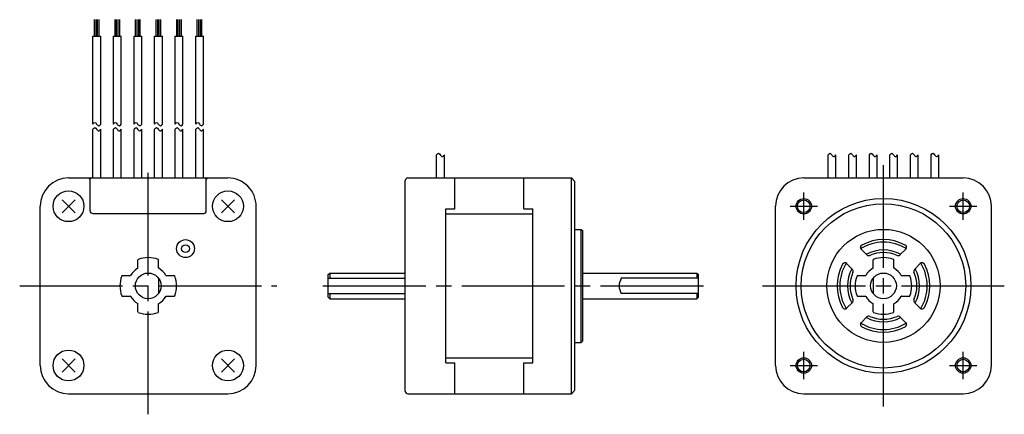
# Model space of a CAD drawing. Extents: x -168 to 23, y -25 to 52.
import ezdxf

# ---------------------------------------------------------------- set-up
doc = ezdxf.new("R2010")
doc.units = 0
doc.header["$MEASUREMENT"] = 0
doc.header["$PDSIZE"] = -0.5
doc.linetypes.add('CENTER', pattern=[27, 20, -2, 3, -2])
doc.layers.get('0').update_dxf_attribs({"linetype": 'CONTINUOUS'})

# ---------------------------------------------------------------- blocks, each defined once
blk = doc.blocks.new('A$C4A341812')
at = {"ltscale": 0.75}
for p, q in [((-153.45, 48.61), (-153.45, 51.82)), ((-153.15, 48.61), (-153.15, 51.82)), ((-152.85, 48.61), (-152.85, 51.82)), ((-152.55, 48.61), (-152.55, 51.82)), ((-149.45, 48.61), (-149.45, 51.82)), ((-149.15, 48.61), (-149.15, 51.82)), ((-148.85, 48.61), (-148.85, 51.82)), ((-148.55, 48.61), (-148.55, 51.82)), ((-145.45, 48.61), (-145.45, 51.82)), ((-145.15, 48.61), (-145.15, 51.82)), ((-144.85, 48.61), (-144.85, 51.82)), ((-144.55, 48.61), (-144.55, 51.82)), ((-141.45, 48.61), (-141.45, 51.82)), ((-141.15, 48.61), (-141.15, 51.82)), ((-140.85, 48.61), (-140.85, 51.82)), ((-140.55, 48.61), (-140.55, 51.82)), ((-137.45, 48.61), (-137.45, 51.82)), ((-137.15, 48.61), (-137.15, 51.82)), ((-136.85, 48.61), (-136.85, 51.82)), ((-136.55, 48.61), (-136.55, 51.82)), ((-133.45, 48.61), (-133.45, 51.82)), ((-133.15, 48.61), (-133.15, 51.82)), ((-132.85, 48.61), (-132.85, 51.82)), ((-132.55, 48.61), (-132.55, 51.82)), ((-153.75, 31.5), (-153.75, 48.61)), ((-153.75, 48.61), (-152.24, 48.61)), ((-152.24, 31.5), (-152.24, 48.61)), ((-149.75, 31.5), (-149.75, 48.61)), ((-149.75, 48.61), (-148.24, 48.61)), ((-148.24, 31.5), (-148.24, 48.61)), ((-145.75, 31.5), (-145.75, 48.61)), ((-145.75, 48.61), (-144.24, 48.61)), ((-144.24, 31.5), (-144.24, 48.61)), ((-141.75, 31.5), (-141.75, 48.61)), ((-141.75, 48.61), (-140.24, 48.61)), ((-140.24, 31.5), (-140.24, 48.61)), ((-137.75, 31.5), (-137.75, 48.61)), ((-137.75, 48.61), (-136.24, 48.61)), ((-136.24, 31.5), (-136.24, 48.61)), ((-133.75, 31.5), (-133.75, 48.61)), ((-133.75, 48.61), (-132.24, 48.61)), ((-132.24, 31.5), (-132.24, 48.61))]:
    blk.add_line(p, q, dxfattribs=at)
for p, q in [((-153.75, 21), (-153.75, 30.5)), ((-152.24, 21), (-152.24, 30.5)), ((-149.75, 21), (-149.75, 30.5)), ((-148.24, 21), (-148.24, 30.5)), ((-145.75, 21), (-145.75, 30.5)), ((-144.24, 21), (-144.24, 30.5)), ((-141.75, 21), (-141.75, 30.5)), ((-140.24, 21), (-140.24, 30.5)), ((-137.75, 21), (-137.75, 30.5)), ((-136.24, 21), (-136.24, 30.5)), ((-133.75, 21), (-133.75, 30.5)), ((-132.24, 21), (-132.24, 30.5)), ((-86.91, 21), (-86.91, 25.5)), ((-85.4, 21), (-85.4, 25.5)), ((-10.75, 21), (-10.75, 25.5)), ((-9.25, 21), (-9.25, 25.5)), ((-6.75, 21), (-6.75, 25.5)), ((-5.25, 21), (-5.25, 25.5)), ((-2.75, 21), (-2.75, 25.5)), ((-1.25, 21), (-1.25, 25.5)), ((1.25, 21), (1.25, 25.5)), ((2.75, 21), (2.75, 25.5)), ((5.25, 21), (5.25, 25.5)), ((6.75, 21), (6.75, 25.5)), ((9.25, 21), (9.25, 25.5)), ((10.75, 21), (10.75, 25.5)), ((-158.5, 21), (-127.5, 21)), ((-93, -20.5), (-93, 20.5)), ((-92.5, 21), (-60.7, 21)), ((-83.35, 15), (-83.35, 21)), ((-69.95, 15), (-69.95, 21)), ((-60.7, 0), (-60.7, 21)), ((-60.7, 21), (-60, 20.3)), ((-60, 0), (-60, 20.3)), ((-15.5, 21), (15.5, 21)), ((-164, -15.5), (-164, 15.5)), ((-159.77, 14.23), (-157.23, 16.77)), ((-159.77, 16.77), (-157.23, 14.23)), ((-128.77, 16.77), (-126.23, 14.23)), ((-126.23, 16.77), (-128.77, 14.23)), ((-122, -15.5), (-122, 15.5)), ((-21, -15.5), (-21, 15.5)), ((21, -15.5), (21, 15.5)), ((-85.1, -15), (-85.1, 15)), ((-85.1, 15), (-83.35, 15)), ((-85.1, 14), (-68.2, 14)), ((-69.95, 15), (-68.2, 15)), ((-68.2, -15), (-68.2, 15)), ((-60, 11), (-58.8, 11)), ((-58.8, 0), (-58.8, 11)), ((-58.8, 11), (-58.5, 10.7)), ((-58.5, 0), (-58.5, 10.7)), ((2, 8.64), (2, 8.65)), ((-4.7, 7.53), (-4.7, 7.52)), ((-4.33, 7.16), (-3.21, 6.04)), ((3.21, 6.04), (4.33, 7.16)), ((-7.16, 4.33), (-6.04, 3.21)), ((-2, 3.52), (-2, 5.05)), ((2, 3.52), (2, 5.05)), ((6.04, 3.21), (7.16, 4.33)), ((7.52, 4.7), (7.53, 4.7)), ((-108, 2.2), (-107.7, 2.5)), ((-108, -2.2), (-108, 2.2)), ((-107.7, 2.5), (-93, 2.5)), ((-107.7, 2.5), (-107.7, 1.5)), ((-58.5, 2.5), (-36.3, 2.5)), ((-36.3, 2.5), (-36, 2.2)), ((-36, -2.2), (-36, 2.2)), ((-5.05, 2), (-3.52, 2)), ((3.52, 2), (5.05, 2)), ((-141, 1.5), (-141, -1.5)), ((-108, 1.5), (-93, 1.5)), ((-60.7, -21), (-60.7, 0)), ((-60, -20.3), (-60, 0)), ((-58.8, -11), (-58.8, 0)), ((-58.5, -10.7), (-58.5, 0)), ((-36, 1.5), (-51, 1.5)), ((-2, 1.5), (-2, -1.5)), ((-108, -1.5), (-93, -1.5)), ((-107.7, -1.5), (-107.7, -2.5)), ((-36, -1.5), (-51, -1.5)), ((-108, -2.2), (-107.7, -2.5)), ((-107.7, -2.5), (-93, -2.5)), ((-58.5, -2.5), (-36.3, -2.5)), ((-36.3, -2.5), (-36, -2.2)), ((-7.16, -4.33), (-6.04, -3.21)), ((-5.05, -2), (-3.52, -2)), ((-2, -5.05), (-2, -3.52)), ((2, -5.05), (2, -3.52)), ((3.52, -2), (5.05, -2)), ((6.04, -3.21), (7.16, -4.33)), ((-7.53, -4.7), (-7.52, -4.7)), ((-4.33, -7.16), (-3.21, -6.04)), ((3.21, -6.04), (4.33, -7.16)), ((4.7, -7.52), (4.7, -7.53)), ((-60, -11), (-58.8, -11)), ((-58.8, -11), (-58.5, -10.7)), ((-157.23, -16.77), (-159.77, -14.23)), ((-159.77, -16.77), (-157.23, -14.23)), ((-126.23, -14.23), (-128.77, -16.77)), ((-126.23, -16.77), (-128.77, -14.23)), ((-85.1, -14), (-68.2, -14)), ((-85.1, -15), (-83.35, -15)), ((-83.35, -21), (-83.35, -15)), ((-69.95, -15), (-68.2, -15)), ((-69.95, -21), (-69.95, -15)), ((-158.5, -21), (-127.5, -21)), ((-92.5, -21), (-60.7, -21)), ((-60.7, -21), (-60, -20.3)), ((-15.5, -21), (15.5, -21))]:
    blk.add_line(p, q)
at = {"linetype": 'CENTER'}
for p, q in [((-143, -25), (-143, 23.5)), ((0, -23.5), (0, 23.5)), ((-15.5, 12.84), (-15.5, 18.16)), ((15.5, 12.84), (15.5, 18.16)), ((-18.16, 15.5), (-12.84, 15.5)), ((12.84, 15.5), (18.16, 15.5)), ((-23.5, 0), (23.5, 0)), ((-168, 0), (-118, 0)), ((-109.03, 0), (-33.36, 0)), ((-15.5, -18.16), (-15.5, -12.84)), ((15.5, -18.16), (15.5, -12.84)), ((-18.16, -15.5), (-12.84, -15.5)), ((12.84, -15.5), (18.16, -15.5))]:
    blk.add_line(p, q, dxfattribs=at)
at = {"ltscale": 0.777664}
for p, q in [((-154.6, 21), (-154.3, 20.7)), ((-154.3, 14.6), (-154.3, 20.8)), ((-131.7, 20.7), (-131.4, 21)), ((-131.7, 14.6), (-131.7, 20.8)), ((-153.8, 14.1), (-132.2, 14.1)), ((-145, 3.52), (-145, 5.05)), ((-141, 3.52), (-141, 5.05)), ((-148.05, 2), (-146.52, 2)), ((-139.48, 2), (-137.94, 2)), ((-148.05, -2), (-146.52, -2)), ((-145, -5.05), (-145, -3.52)), ((-141, -5.05), (-141, -3.52)), ((-139.48, -2), (-137.94, -2))]:
    blk.add_line(p, q, dxfattribs=at)
at = {"ltscale": 0.875}
for p, q in [((-36.3, 2.5), (-36.3, 1.5)), ((-36.3, -1.5), (-36.3, -2.5))]:
    blk.add_line(p, q, dxfattribs=at)
for centre, radius in [((-158.5, 15.5), 3), ((-127.5, 15.5), 3), ((0, 0), 17), ((-15.5, 15.5), 1.5), ((-15.5, 15.5), 1.23), ((0, 0), 16), ((15.5, 15.5), 1.5), ((15.5, 15.5), 1.23), ((-135.75, 7.25), 1.75), ((-135.75, 7.25), 0.75), ((-143, 0), 2.5), ((0, 0), 2.5), ((-158.5, -15.5), 3), ((-127.5, -15.5), 3), ((-15.5, -15.5), 1.5), ((-15.5, -15.5), 1.23), ((15.5, -15.5), 1.5), ((15.5, -15.5), 1.23)]:
    blk.add_circle(centre, radius)
at = {"ltscale": 0.902756}
blk.add_circle((0, 0), 11, dxfattribs=at)
at = {"ltscale": 0.777664}
blk.add_circle((0, 0), 2.5, dxfattribs=at)
for centre, radius, start, end in [((-158.5, 15.5), 5.5, 90, 179.9999), ((-127.5, 15.5), 5.5, 359.9998, 90), ((-92.5, 20.5), 0.5, 90, 179.9999), ((-15.5, 15.5), 5.5, 90, 179.9999), ((15.5, 15.5), 5.5, 0, 90), ((-3.98, 7.51), 0.5, 117.8953, 225.0002), ((0, 0), 8.5, 58.6089, 121.391), ((0, 0), 9, 62.1046, 117.8954), ((3.98, 7.51), 0.5, 314.9995, 62.1047), ((0, 0), 7, 61.6014, 118.3985), ((-2.86, 6.39), 0.5, 224.9999, 294.0749), ((0, 0), 6.5, 65.9247, 114.0751), ((2.86, 6.39), 0.5, 245.9248, 315), ((0, 0), 9, 152.1046, 207.8954), ((0, 0), 8.5, 148.6088, 211.391), ((-7.51, 3.98), 0.5, 44.9997, 152.1047), ((-1.9, 5.05), 0.1, 110.6009, 180.0006), ((0, 0), 5.5, 69.3994, 110.6007), ((1.9, 5.05), 0.1, 359.9993, 69.3991), ((7.51, 3.98), 0.5, 27.8953, 135.0003), ((0, 0), 8.5, 328.6086, 31.391), ((0, 0), 9, 332.1045, 27.8954), ((0, 0), 7, 151.6014, 208.3985), ((0, 0), 6.5, 155.9247, 204.0751), ((-6.39, 2.86), 0.5, 335.9248, 45), ((0, 0), 5.5, 159.3993, 200.6006), ((-5.05, 1.9), 0.1, 89.9994, 159.3991), ((-3.52, 2.1), 0.1, 270.0005, 329.1895), ((0, 0), 4, 120.8092, 149.1894), ((-2.1, 3.52), 0.1, 300.8088, 359.9995), ((2.1, 3.52), 0.1, 180.0007, 239.1892), ((0, 0), 4, 30.8096, 59.1888), ((3.52, 2.1), 0.1, 210.8097, 270), ((5.05, 1.9), 0.1, 20.6006, 90), ((0, 0), 5.5, 339.3992, 20.6006), ((6.39, 2.86), 0.5, 134.9999, 204.0751), ((0, 0), 6.5, 335.9246, 24.0751), ((0, 0), 7, 331.6013, 28.3985), ((-48.4, 0), 3, 150, 210), ((-6.39, -2.86), 0.5, 314.9998, 24.0751), ((-5.05, -1.9), 0.1, 200.6009, 270.0005), ((-3.52, -2.1), 0.1, 30.8094, 89.9994), ((0, 0), 4, 210.8096, 239.1898), ((-2.1, -3.52), 0.1, 0.0006, 59.1901), ((2.1, -3.52), 0.1, 120.8099, 179.9994), ((0, 0), 4, 300.8101, 329.1892), ((3.52, -2.1), 0.1, 90, 149.1894), ((5.05, -1.9), 0.1, 270, 339.3992), ((6.39, -2.86), 0.5, 155.9249, 225), ((-7.51, -3.98), 0.5, 207.8953, 315.0002), ((-1.9, -5.05), 0.1, 179.9994, 249.3992), ((-1.9, -5.05), 0.1, 179.9994, 249.3992), ((0, 0), 5.5, 249.3993, 290.6006), ((1.9, -5.05), 0.1, 290.6008, 0.0006), ((1.9, -5.05), 0.1, 290.6008, 0.0006), ((7.51, -3.98), 0.5, 224.9997, 332.1045), ((-3.98, -7.51), 0.5, 134.9997, 242.1047), ((0, 0), 8.5, 238.6088, 301.3909), ((0, 0), 7, 241.6014, 298.3984), ((-2.86, -6.39), 0.5, 65.9249, 135), ((0, 0), 6.5, 245.9247, 294.0749), ((2.86, -6.39), 0.5, 44.9999, 114.0751), ((3.98, -7.51), 0.5, 297.8953, 45.0002), ((0, 0), 9, 242.1046, 297.8953), ((-158.5, -15.5), 5.5, 179.9999, 269.9998), ((-127.5, -15.5), 5.5, 270, 0), ((-15.5, -15.5), 5.5, 179.9999, 269.9998), ((15.5, -15.5), 5.5, 270, 0), ((-92.5, -20.5), 0.5, 179.9999, 270)]:
    blk.add_arc(centre, radius, start, end)
for centre, radius, start, end in [((-154.1, 20.8), 0.2, 90, 180), ((-131.9, 20.8), 0.2, 0, 90), ((-153.8, 14.6), 0.5, 180, 270), ((-132.2, 14.6), 0.5, 270, 0)]:
    blk.add_arc(centre, radius, start, end, dxfattribs=at)
at = {"ltscale": 0.75}
for centre, radius, start, end in [((-144.9, 5.05), 0.1, 110.6006, 180), ((-143, 0), 5.5, 69.3994, 110.6006), ((-141.1, 5.05), 0.1, 0, 69.3994), ((-143, 0), 5.5, 159.3994, 200.6006), ((-148.05, 1.9), 0.1, 90, 159.3994), ((-146.52, 2.1), 0.1, 270, 329.1898), ((-143, 0), 4, 120.8102, 149.1898), ((-145.1, 3.52), 0.1, 300.8102, 0), ((-140.9, 3.52), 0.1, 180, 239.1898), ((-143, 0), 4, 30.8102, 59.1898), ((-139.48, 2.1), 0.1, 210.8102, 270), ((-137.94, 1.9), 0.1, 20.6006, 90), ((-143, 0), 5.5, 339.3994, 20.6006), ((-148.05, -1.9), 0.1, 200.6006, 270), ((-146.52, -2.1), 0.1, 30.8102, 90), ((-143, 0), 4, 210.8102, 239.1898), ((-145.1, -3.52), 0.1, 0, 59.1898), ((-140.9, -3.52), 0.1, 120.8102, 180), ((-143, 0), 4, 300.8102, 329.1898), ((-139.48, -2.1), 0.1, 90, 149.1898), ((-137.94, -1.9), 0.1, 270, 339.3994), ((-144.9, -5.05), 0.1, 180, 249.3994), ((-143, 0), 5.5, 249.3994, 290.6006), ((-141.1, -5.05), 0.1, 290.6006, 0)]:
    blk.add_arc(centre, radius, start, end, dxfattribs=at)
for points in [[(-153.75, 31.5), (-153.62, 31.66), (-153.38, 31.98), (-153.05, 31.45), (-152.61, 31.02), (-152.36, 31.35), (-152.24, 31.5)], [(-153.75, 30.5), (-153.62, 30.66), (-153.38, 30.98), (-153.05, 30.45), (-152.61, 30.02), (-152.36, 30.35), (-152.24, 30.5)], [(-149.75, 31.5), (-149.62, 31.66), (-149.38, 31.98), (-149.05, 31.45), (-148.61, 31.02), (-148.36, 31.35), (-148.24, 31.5)], [(-149.75, 30.5), (-149.62, 30.66), (-149.38, 30.98), (-149.05, 30.45), (-148.61, 30.02), (-148.36, 30.35), (-148.24, 30.5)], [(-145.75, 31.5), (-145.62, 31.66), (-145.38, 31.98), (-145.05, 31.45), (-144.61, 31.02), (-144.36, 31.35), (-144.24, 31.5)], [(-145.75, 30.5), (-145.62, 30.66), (-145.38, 30.98), (-145.05, 30.45), (-144.61, 30.02), (-144.36, 30.35), (-144.24, 30.5)], [(-141.75, 31.5), (-141.62, 31.66), (-141.38, 31.98), (-141.05, 31.45), (-140.61, 31.02), (-140.36, 31.35), (-140.24, 31.5)], [(-141.75, 30.5), (-141.62, 30.66), (-141.38, 30.98), (-141.05, 30.45), (-140.61, 30.02), (-140.36, 30.35), (-140.24, 30.5)], [(-137.75, 31.5), (-137.62, 31.66), (-137.38, 31.98), (-137.05, 31.45), (-136.61, 31.02), (-136.36, 31.35), (-136.24, 31.5)], [(-137.75, 30.5), (-137.62, 30.66), (-137.38, 30.98), (-137.05, 30.45), (-136.61, 30.02), (-136.36, 30.35), (-136.24, 30.5)], [(-133.75, 31.5), (-133.62, 31.66), (-133.38, 31.98), (-133.05, 31.45), (-132.61, 31.02), (-132.36, 31.35), (-132.24, 31.5)], [(-133.75, 30.5), (-133.62, 30.66), (-133.38, 30.98), (-133.05, 30.45), (-132.61, 30.02), (-132.36, 30.35), (-132.24, 30.5)], [(-86.91, 25.5), (-86.78, 25.66), (-86.53, 25.98), (-86.21, 25.45), (-85.76, 25.02), (-85.51, 25.35), (-85.4, 25.5)], [(-10.75, 25.5), (-10.63, 25.66), (-10.38, 25.98), (-10.05, 25.45), (-9.61, 25.02), (-9.36, 25.35), (-9.25, 25.5)], [(-6.75, 25.5), (-6.63, 25.66), (-6.38, 25.98), (-6.05, 25.45), (-5.61, 25.02), (-5.36, 25.35), (-5.25, 25.5)], [(-2.75, 25.5), (-2.63, 25.66), (-2.38, 25.98), (-2.05, 25.45), (-1.61, 25.02), (-1.36, 25.35), (-1.25, 25.5)], [(1.25, 25.5), (1.37, 25.66), (1.62, 25.98), (1.95, 25.45), (2.39, 25.02), (2.64, 25.35), (2.75, 25.5)], [(5.25, 25.5), (5.37, 25.66), (5.62, 25.98), (5.95, 25.45), (6.39, 25.02), (6.64, 25.35), (6.75, 25.5)], [(9.25, 25.5), (9.37, 25.66), (9.62, 25.98), (9.95, 25.45), (10.39, 25.02), (10.64, 25.35), (10.75, 25.5)]]:
    blk.add_open_spline(points, degree=3, knots=[0, 0, 0, 0, 0.493894, 0.944099, 1.49925, 1.97914, 1.97914, 1.97914, 1.97914])
for p in [(-158.5, 15.5), (-127.5, 15.5), (-158.5, -15.5), (-127.5, -15.5)]:
    blk.add_point(p)

msp = doc.modelspace()

# ---------------------------------------------------------------- block references
msp.add_blockref('A$C4A341812', (0, 0))

doc.saveas('drawing.dxf')
